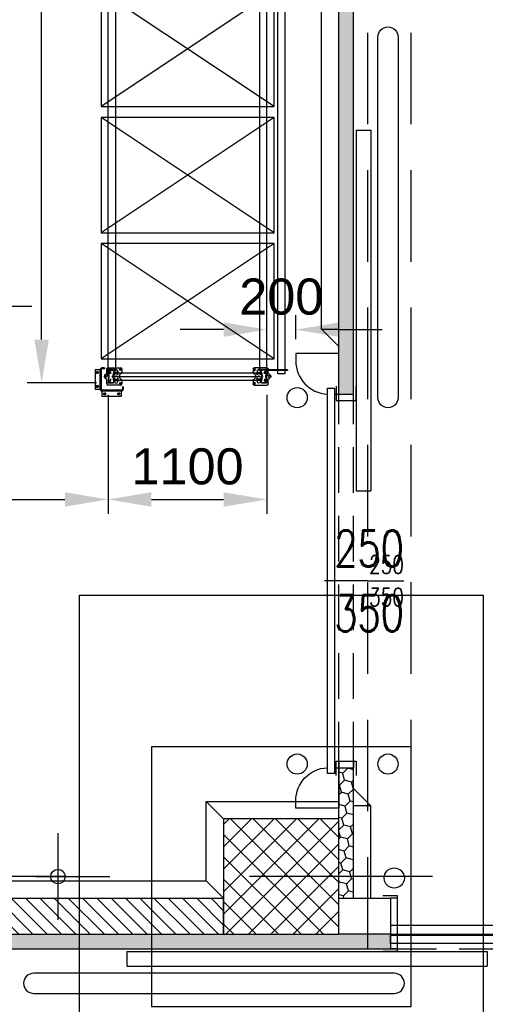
# Model space of a CAD drawing. Extents: x 34560 to 100229, y -303284 to -152113.
# Tile 71 of 74: x 89340 to 92569, y -173372 to -166546. Entities that reach past the tile are written whole.
import ezdxf
from ezdxf.enums import TextEntityAlignment as Align

# ---------------------------------------------------------------- set-up
doc = ezdxf.new("R2010")
doc.units = 0
doc.header["$LTSCALE"] = 100
doc.header["$PDMODE"] = 1
for name, pattern in [('A__G__-_-_RA_-A-$0$STRICHPUNKT', [25.4, 12.7, -6.35, 0, -6.35]), ('A_CGEG-_-____-A-$0$VERDECKT', [9.525, 6.35, -3.175]), ('A_CGEG-_-____-A-$0$VERDECKT2', [4.7625, 3.175, -1.5875]), ('MITTELLINIE', [2, 1.25, -0.25, 0.25, -0.25]), ('VERDECKT2', [0.1875, 0.125, -0.0625])]:
    doc.linetypes.add(name, pattern=pattern)
doc.layers.get('0').update_dxf_attribs({"linetype": 'CONTINUOUS'})
doc.layers.get('Defpoints').update_dxf_attribs({"linetype": 'CONTINUOUS'})
for name, color, linetype in [('A__G__-_-_RA_-A-$0$A1-ACHS-RAS---', 7, 'A__G__-_-_RA_-A-$0$STRICHPUNKT'), ('A_CGEG-_-____-A-$0$A2-ANSI-EF----', 1, 'CONTINUOUS'), ('A_CGEG-_-____-A-$0$A2-TUER-BKL050', 8, 'CONTINUOUS'), ('A_CGEG-_-____-A-$0$A2-TUER-BKL100', 8, 'CONTINUOUS'), ('A_CGEG-_-____-A-$0$A2-TUER-SYM050', 6, 'CONTINUOUS'), ('A_CGEG-_-____-A-$0$A2-TUER-SYM100', 6, 'CONTINUOUS'), ('A_CGEG-_-____-A-$0$A2-TUER-SYM200', 6, 'CONTINUOUS'), ('A_CGEG-_-____-A-$0$A2-TUER-TEX050', 8, 'CONTINUOUS'), ('A_CGEG-_-____-A-$0$A2-TUER-TEX100', 8, 'CONTINUOUS'), ('A_CGEG-_-____-A-$0$A2-TUER-TEX200', 8, 'CONTINUOUS'), ('A_CGEG-_-____-A-$0$A2-VERD-STU---', 1, 'A_CGEG-_-____-A-$0$VERDECKT2'), ('A_CGEG-_-____-A-$0$A2-VERD-UNT---', 1, 'A_CGEG-_-____-A-$0$VERDECKT'), ('A_CGEG-_-____-A-$0$A2-WAND-BFT---', 3, 'CONTINUOUS'), ('A_CGEG-_-____-A-$0$A2-WAND-MWK---', 60, 'CONTINUOUS'), ('A_CGEG-_-____-A-$0$A2-WAND-PAN---', 7, 'CONTINUOUS'), ('A_CGEG-_-____-A-$0$A3-BEMA-SS-100', 8, 'CONTINUOUS'), ('A_CGEG-_-____-A-$0$A3-EINL-RRO---', 5, 'CONTINUOUS'), ('A_CGEG-_-____-A-$0$A3-TEXT-A--100', 210, 'CONTINUOUS'), ('A_CGEG-_-____-A-$0$A5-SCHR-FT----', 81, 'CONTINUOUS'), ('A_CGEG-_-____-A-$0$A5-SCHR-MWK---', 81, 'CONTINUOUS'), ('A_CGEG-_-____-A-$0$A5-SCHR-PAN---', 5, 'CONTINUOUS'), ('BITO_BUILDING', 8, 'CONTINUOUS'), ('BITO_DIMENSION', 7, 'CONTINUOUS'), ('BITO_FUßPLATTE', 2, 'CONTINUOUS'), ('BITO_PACKAGING', 4, 'CONTINUOUS'), ('BITO_RACKING_STA', 1, 'CONTINUOUS'), ('BITO_TRAVERSEN', 3, 'CONTINUOUS'), ('BITO_ZUBEHÖR', 5, 'CONTINUOUS')]:
    doc.layers.add(name, color=color, linetype=linetype)
doc.styles.add('A_CGEG-_-____-A-$0$NORMAL', font='romans.shx', dxfattribs={"width": 0.75})
doc.styles.get("Standard").update_dxf_attribs({"font": 'ARIAL.TTF'})
doc.dimstyles.new('BITO_100', dxfattribs={"dimscale": 100, "dimtxt": 2.5, "dimasz": 3, "dimexe": 1, "dimexo": 1, "dimgap": 1, "dimtad": 1, "dimdsep": 46, "dimtxsty": 'Standard', "dimcen": 0.09, "dimclrd": 256, "dimclre": 256, "dimclrt": 256, "dimazin": 0, "dimtfac": 0.8, "dimtix": 1, "dimtofl": 0, "dimtmove": 0, "dimatfit": 3, "dimfxl": 0, "dimtolj": 1, "dimtzin": 0, "dimlwd": -1, "dimarcsym": 0})
pattern_1 = [(45, (136000, -77350), (22.34603, 83.396486), [49.8475, -99.695]), (165, (136000, -77350), (-83.39649, -22.346013), [49.8475, -99.695]), (105, (136000, -77350), (-61.05046, 61.050473), [-99.695, 49.8475])]

# ---------------------------------------------------------------- blocks, each defined once
blk = doc.blocks.new('A_CGEG-_-____-A-$0$BFT_STUETZE_80')
at = {"layer": 'A_CGEG-_-____-A-$0$A5-SCHR-FT----'}
h = blk.add_hatch(dxfattribs=at)
h.set_pattern_fill('ANSI37', color=256, scale=3.464567, style=0)
h.set_pattern_definition([(45, (42883.72, -18623.774), (-7.7781746, 7.7781746), []), (135, (42883.72, -18623.774), (-7.7781746, -7.7781746), [])])
h.paths.add_polyline_path([(-40, -40), (40, -40), (40, 40), (-40, 40)])
at = {"layer": 'A_CGEG-_-____-A-$0$A2-WAND-BFT---'}
blk.add_lwpolyline([(-40, -40), (40, -40), (40, 40), (-40, 40)], close=True, dxfattribs=at)
blk = doc.blocks.new('A_CGEG-_-____-A-$0$TCTBZ9T002K1RU1RUFS5')
at = {"layer": 'A_CGEG-_-____-A-$0$A2-TUER-SYM050'}
for p, q in [((4.5, 37), (-5.5, 37)), ((4.5, -2), (4.5, 37)), ((254.5, -2), (254.5, 37)), ((254.5, 37), (264.5, 37)), ((-5.5, -2), (4.5, -2)), ((264.5, -2), (254.5, -2))]:
    blk.add_line(p, q, dxfattribs=at)
at = {"layer": 'A_CGEG-_-____-A-$0$A2-TUER-SYM100'}
for p, q in [((4.5, 35), (0, 35)), ((4.5, 0), (4.5, 37)), ((4.5, 0), (4.5, 35)), ((254.5, 0), (254.5, 37)), ((254.5, 0), (254.5, 35)), ((254.5, 35), (259, 35)), ((4.5, 0), (0, 0)), ((254.5, 0), (259, 0))]:
    blk.add_line(p, q, dxfattribs=at)
at = {"layer": 'A_CGEG-_-____-A-$0$A2-TUER-SYM200'}
for p, q in [((4.5, 0), (4.5, 37)), ((4.5, 0), (4.5, 35)), ((254.5, 0), (254.5, 37)), ((254.5, 0), (254.5, 35))]:
    blk.add_line(p, q, dxfattribs=at)
at = {"layer": 'A_CGEG-_-____-A-$0$A2-WAND-MWK---'}
for p, q in [((0, 0), (0, 35)), ((259, 0), (259, 35))]:
    blk.add_line(p, q, dxfattribs=at)
blk = doc.blocks.new('A_CGEG-_-____-A-$0$TCTBZ9T2C001RU1RU005')
at = {"layer": 'A_CGEG-_-____-A-$0$A2-TUER-SYM050'}
for p, q in [((-187.5, 10), (62.5, 10)), ((-187.5, 0), (-187.5, 10)), ((62.5, 0), (62.5, 10)), ((-187.5, 0), (62.5, 0))]:
    blk.add_line(p, q, dxfattribs=at)
at = {"layer": 'A_CGEG-_-____-A-$0$A2-TUER-SYM100'}
for p, q in [((-187.5, 10), (62.5, 10)), ((-187.5, 0), (-187.5, 10)), ((62.5, 0), (62.5, 10)), ((-187.5, 0), (62.5, 0))]:
    blk.add_line(p, q, dxfattribs=at)
at = {"layer": 'A_CGEG-_-____-A-$0$A2-TUER-SYM200'}
for p, q in [((-187.5, 10), (62.5, 10)), ((-187.5, 0), (-187.5, 10)), ((62.5, 0), (62.5, 10)), ((-187.5, 0), (62.5, 0))]:
    blk.add_line(p, q, dxfattribs=at)
blk = doc.blocks.new('A_CGEG-_-____-A-$0$TCTBZ9T2C2K1RU1RUFS5')
at = {"xscale": -1}
blk.add_blockref('A_CGEG-_-____-A-$0$TCTBZ9T2C001RU1RU005', (254.5, 37), dxfattribs=at)
blk.add_blockref('A_CGEG-_-____-A-$0$TCTBZ9T002K1RU1RUFS5', (0, 0))
blk = doc.blocks.new('A_CGEG-_-____-A-$0$FC2')
at = {"layer": 'A_CGEG-_-____-A-$0$A2-VERD-UNT---'}
for points in [[(-140, 195), (140, 195), (140, -195), (-140, -195)], [(-90, -90), (90, -90), (90, 90), (-90, 90)]]:
    blk.add_lwpolyline(points, close=True, dxfattribs=at)
blk = doc.blocks.new('A_CGEG-_-____-A-$0$b_t150')
at = {"layer": 'A_CGEG-_-____-A-$0$A2-TUER-TEX050'}
blk.add_line((0, 0), (0, 25), dxfattribs=at)
at = {"layer": 'A_CGEG-_-____-A-$0$A2-TUER-BKL050', "style": 'A_CGEG-_-____-A-$0$NORMAL', "width": 0.75}
blk.add_attdef('T_BKL', text='', height=12.5, rotation=90, dxfattribs=at).set_placement((0, 30), align=Align.MIDDLE_LEFT)
at = {"layer": 'A_CGEG-_-____-A-$0$A2-TUER-TEX050', "style": 'A_CGEG-_-____-A-$0$NORMAL', "width": 0.75}
for tag, p in [('WEITE', (-5, 25)), ('HOEHE', (17.5, 25))]:
    blk.add_attdef(tag, text='', height=12.5, rotation=90, dxfattribs=at).set_placement(p, align=Align.RIGHT)
blk = doc.blocks.new('A_CGEG-_-____-A-$0$b_t1100')
at = {"layer": 'A_CGEG-_-____-A-$0$A2-TUER-TEX100'}
blk.add_line((0, 0), (0, 25), dxfattribs=at)
at = {"layer": 'A_CGEG-_-____-A-$0$A2-TUER-BKL100', "style": 'A_CGEG-_-____-A-$0$NORMAL', "width": 0.75}
blk.add_attdef('T_BKL', text='', height=25, rotation=90, dxfattribs=at).set_placement((0, -60), align=Align.MIDDLE_RIGHT)
at = {"layer": 'A_CGEG-_-____-A-$0$A2-TUER-TEX100', "style": 'A_CGEG-_-____-A-$0$NORMAL', "width": 0.75}
for tag, p in [('WEITE', (-10, 25)), ('HOEHE', (35, 25))]:
    blk.add_attdef(tag, text='', height=25, rotation=90, dxfattribs=at).set_placement(p, align=Align.RIGHT)
blk = doc.blocks.new('A_CGEG-_-____-A-$0$TCTBZ9T002K1RU2G43K5')
at = {"layer": 'A_CGEG-_-____-A-$0$A2-TUER-SYM050'}
for p, q in [((4.5, 12), (-5.5, 12)), ((4.5, -2), (4.5, 12)), ((254.5, -2), (254.5, 12)), ((254.5, 12), (264.5, 12)), ((-5.5, -2), (4.5, -2)), ((264.5, -2), (254.5, -2))]:
    blk.add_line(p, q, dxfattribs=at)
at = {"layer": 'A_CGEG-_-____-A-$0$A2-TUER-SYM100'}
for p, q in [((4.5, 10), (0, 10)), ((4.5, 0), (4.5, 12)), ((4.5, 0), (4.5, 10)), ((254.5, 0), (254.5, 12)), ((254.5, 0), (254.5, 10)), ((254.5, 10), (259, 10)), ((4.5, 0), (0, 0)), ((254.5, 0), (259, 0))]:
    blk.add_line(p, q, dxfattribs=at)
at = {"layer": 'A_CGEG-_-____-A-$0$A2-TUER-SYM200'}
for p, q in [((4.5, 0), (4.5, 12)), ((4.5, 0), (4.5, 10)), ((254.5, 0), (254.5, 12)), ((254.5, 0), (254.5, 10))]:
    blk.add_line(p, q, dxfattribs=at)
at = {"layer": 'A_CGEG-_-____-A-$0$A2-WAND-PAN---'}
for p, q in [((0, 0), (0, 10)), ((259, 0), (259, 10))]:
    blk.add_line(p, q, dxfattribs=at)
blk = doc.blocks.new('A_CGEG-_-____-A-$0$TCTBZ9T2C001RU2G4005')
at = {"layer": 'A_CGEG-_-____-A-$0$A2-TUER-SYM050'}
for p, q in [((-187.5, 10), (62.5, 10)), ((-187.5, 0), (-187.5, 10)), ((62.5, 0), (62.5, 10)), ((-187.5, 0), (62.5, 0))]:
    blk.add_line(p, q, dxfattribs=at)
at = {"layer": 'A_CGEG-_-____-A-$0$A2-TUER-SYM100'}
for p, q in [((-187.5, 10), (62.5, 10)), ((-187.5, 0), (-187.5, 10)), ((62.5, 0), (62.5, 10)), ((-187.5, 0), (62.5, 0))]:
    blk.add_line(p, q, dxfattribs=at)
at = {"layer": 'A_CGEG-_-____-A-$0$A2-TUER-SYM200'}
for p, q in [((-187.5, 10), (62.5, 10)), ((-187.5, 0), (-187.5, 10)), ((62.5, 0), (62.5, 10)), ((-187.5, 0), (62.5, 0))]:
    blk.add_line(p, q, dxfattribs=at)
blk = doc.blocks.new('A_CGEG-_-____-A-$0$TCTBZ9T2C2K1RU2G43K5')
for name, p in [('A_CGEG-_-____-A-$0$TCTBZ9T2C001RU2G4005', (4.5, 12)), ('A_CGEG-_-____-A-$0$TCTBZ9T002K1RU2G43K5', (0, 0))]:
    blk.add_blockref(name, p)
blk = doc.blocks.new('A_CGEG-_-____-A-$0$ARCH-BEMTICK')
blk.add_line((0.3, 0), (-0.3, 0))
blk.add_circle((0, 0), 0.05)
blk = doc.blocks.new('A_CGEG-_-____-A-$0$SLT_250')
at = {"layer": 'A_CGEG-_-____-A-$0$A2-TUER-SYM100', "color": 50}
for points in [[(-5, 129.5), (-8, 129.5), (-8, 157.5), (22, 157.5), (22, 152.5, -0.401532), (0, 129.52, -0.401532)], [(-5, -129.5), (-8, -129.5), (-8, -157.5), (22, -157.5), (22, -152.5, 0.401532), (0, -129.52, 0.401532)]]:
    blk.add_lwpolyline(points, format="xyb", dxfattribs=at)
at = {"layer": 'A_CGEG-_-____-A-$0$A2-TUER-SYM100'}
blk.add_lwpolyline([(0, 133.5), (0, -133.5), (-5, -133.5), (-5, 133.5)], close=True, dxfattribs=at)
blk = doc.blocks.new('EG-C-202ff GR kurz oReg')
at = {"layer": 'A_CGEG-_-____-A-$0$A5-SCHR-MWK---'}
h = blk.add_hatch(dxfattribs=at)
h.set_pattern_fill('ANSI31', color=256, scale=22.047244, angle=90, style=0)
h.set_pattern_definition([(135, (136000, -77000), (-49.497475, -49.497475), [])])
h.paths.add_polyline_path([(51600, 1950), (46800, 1950), (46800, 1700), (51600, 1700)])
at = {"layer": 'A_CGEG-_-____-A-$0$A5-SCHR-PAN---'}
h = blk.add_hatch(dxfattribs=at)
h.set_pattern_fill('HONEY', color=256, scale=15.7, angle=45, style=0)
h.set_pattern_definition(pattern_1)
h.paths.add_polyline_path([(52500, 17500), (52400, 17500), (52400, 5445), (52500, 5445)])
h = blk.add_hatch(dxfattribs=at)
h.set_pattern_fill('HONEY', color=256, scale=15.7, angle=45, style=0)
h.set_pattern_definition(pattern_1)
h.paths.add_polyline_path([(52500, 2100), (52400, 2100), (52400, 1950), (52500, 1950)])
h.paths.add_polyline_path([(52500, 2855), (52400, 2855), (52400, 2575), (52400, 2100), (52500, 2100)])
h = blk.add_hatch(dxfattribs=at)
h.set_pattern_fill('HONEY', color=256, scale=15.7, angle=45, style=0)
h.set_pattern_definition(pattern_1)
h.paths.add_polyline_path([(52758.3, 1700), (52400, 1700), (51600, 1700), (46800, 1700), (46400, 1700), (46400, 1600), (52758.3, 1600)])
at = {"layer": 'A__G__-_-_RA_-A-$0$A1-ACHS-RAS---'}
blk.add_line((58129.4, 2100), (-3760.5, 2100), dxfattribs=at)
at = {"layer": 'A_CGEG-_-____-A-$0$A2-ANSI-EF----'}
for p, q in [((52280, 5895), (52280, 16980)), ((52280, 5895), (52400, 5895)), ((52280, 5895), (52400, 5775)), ((52620, 2590), (52500, 2710)), ((51480, 2070), (51480, 2620)), ((51480, 2620), (52400, 2620)), ((51480, 2620), (51600, 2500)), ((52620, 2590), (52500, 2590)), ((52620, 1950), (52620, 2590)), ((46920, 2070), (51480, 2070)), ((51480, 2070), (51600, 1950))]:
    blk.add_line(p, q, dxfattribs=at)
for points in [[(52670, 5420), (52670, 7920, -1), (52810, 7920), (52810, 5420, -1)], [(52783.3, 1430), (50283.3, 1430, 1), (50283.3, 1290), (52783.3, 1290, 1)]]:
    blk.add_lwpolyline(points, format="xyb", close=True, dxfattribs=at)
for centre in [(52110, 5420), (52110, 2880), (52740, 2880), (52783.3, 2090)]:
    blk.add_circle(centre, 70, dxfattribs=at)
at = {"layer": 'A_CGEG-_-____-A-$0$A2-TUER-TEX050'}
blk.add_line((52600, 4150), (52300, 4150), dxfattribs=at)
at = {"layer": 'A_CGEG-_-____-A-$0$A2-TUER-TEX100'}
blk.add_line((52600, 4150), (52300, 4150), dxfattribs=at)
at = {"layer": 'A_CGEG-_-____-A-$0$A2-TUER-TEX200'}
blk.add_line((52600, 4150), (52300, 4150), dxfattribs=at)
at = {"layer": 'A_CGEG-_-____-A-$0$A2-VERD-STU---'}
for p, q in [((52400, 2855), (52400, 5445)), ((52500, 2855), (52500, 5445)), ((52758.3, 1600), (55348.3, 1600))]:
    blk.add_line(p, q, dxfattribs=at)
at = {"layer": 'A_CGEG-_-____-A-$0$A2-VERD-UNT---'}
for p, q in [((52600, 1600), (52600, 18000)), ((52900, 1600), (52900, 18000))]:
    blk.add_line(p, q, dxfattribs=at)
at = {"layer": 'A_CGEG-_-____-A-$0$A2-WAND-MWK---'}
for p, q in [((46800, 1950), (51600, 1950)), ((51600, 1700), (51600, 1950)), ((52400, 1700), (52400, 1950)), ((52400, 1950), (52758.3, 1950)), ((46800, 1700), (51600, 1700)), ((52758.3, 1700), (52400, 1700))]:
    blk.add_line(p, q, dxfattribs=at)
at = {"layer": 'A_CGEG-_-____-A-$0$A2-WAND-PAN---'}
for p, q in [((52400, 5445), (52400, 17650)), ((52500, 5445), (52500, 17650)), ((52400, 1950), (52400, 2855)), ((52500, 1950), (52500, 2855)), ((52400, 1950), (52500, 1950)), ((27968, 1600), (52758.3, 1600))]:
    blk.add_line(p, q, dxfattribs=at)
at = {"layer": 'A_CGEG-_-____-A-$0$A3-BEMA-SS-100'}
blk.add_line((50297.4, 2100), (50811.6, 2100), dxfattribs=at)
at = {"layer": 'A_CGEG-_-____-A-$0$A3-EINL-RRO---'}
for points in [[(52758.3, 1700), (55348.3, 1700), (55348.3, 1760), (52758.3, 1760), (52758.3, 1700)], [(52758.3, 1695), (55348.3, 1695), (55348.3, 1635), (52758.3, 1635), (52758.3, 1695)]]:
    blk.add_lwpolyline(points, dxfattribs=at)
at = {"layer": 'A_CGEG-_-____-A-$0$A3-TEXT-A--100'}
blk.add_line((50269.4, 6050.7), (47824, 6050.7), dxfattribs=at)
at = {"xscale": 10, "yscale": 10, "zscale": 10}
for name, p, rotation in [('A_CGEG-_-____-A-$0$TCTBZ9T2C2K1RU2G43K5', (52400, 5445), 270), ('A_CGEG-_-____-A-$0$TCTBZ9T2C2K1RU1RUFS5', (55348.3, 1950), 180)]:
    blk.add_blockref(name, p, dxfattribs=dict(at, rotation=rotation))
at = {"layer": 'A_CGEG-_-____-A-$0$A2-TUER-SYM100', "xscale": 10, "yscale": 10, "zscale": 10, "rotation": 180}
blk.add_blockref('A_CGEG-_-____-A-$0$SLT_250', (52320, 4150), dxfattribs=at)
at = {"layer": 'A_CGEG-_-____-A-$0$A2-TUER-TEX050', "xscale": 10, "yscale": 10, "zscale": 10, "rotation": 270}
blk.add_blockref('A_CGEG-_-____-A-$0$b_t150', (52600, 4150), dxfattribs=at).add_auto_attribs({'WEITE': '250', 'HOEHE': '350'})
at = {"layer": 'A_CGEG-_-____-A-$0$A2-TUER-TEX100', "xscale": 10, "yscale": 10, "zscale": 10, "rotation": 270}
blk.add_blockref('A_CGEG-_-____-A-$0$b_t1100', (52600, 4150), dxfattribs=at).add_auto_attribs({'WEITE': '250', 'HOEHE': '350'})
at = {"layer": 'A_CGEG-_-____-A-$0$A2-VERD-UNT---', "xscale": 10, "yscale": 10, "zscale": 10}
blk.add_blockref('A_CGEG-_-____-A-$0$FC2', (52000, 2100), dxfattribs=at)
at = {"layer": 'A_CGEG-_-____-A-$0$A2-WAND-BFT---', "xscale": 10, "yscale": 10, "zscale": 10}
blk.add_blockref('A_CGEG-_-____-A-$0$BFT_STUETZE_80', (52000, 2100), dxfattribs=at)
at = {"layer": 'A_CGEG-_-____-A-$0$A3-BEMA-SS-100', "xscale": 1000, "yscale": 1000, "zscale": 10, "rotation": 90}
blk.add_blockref('A_CGEG-_-____-A-$0$ARCH-BEMTICK', (50451.6, 2100), dxfattribs=at)
blk = doc.blocks.new('*D301')
at = {"layer": 'BITO_DIMENSION', "lineweight": -2}
for p, q in [((86909.3, -169146), (86909.3, -169972.1)), ((89954.3, -169146), (89954.3, -169972.1))]:
    blk.add_line(p, q, dxfattribs=at)
at = {"layer": 'BITO_DIMENSION'}
blk.add_line((87209.3, -169872.1), (89654.3, -169872.1), dxfattribs=at)
for points in [[(87209.3, -169822.1), (87209.3, -169922.1), (86909.3, -169872.1)], [(89654.3, -169822.1), (89654.3, -169922.1), (89954.3, -169872.1)]]:
    blk.add_solid(points, dxfattribs=at)
at = {"layer": 'Defpoints', "color": 0}
for p in [(86909.3, -169046), (89954.3, -169046), (89954.3, -169872.1)]:
    blk.add_point(p, dxfattribs=at)
at = {"layer": 'BITO_DIMENSION', "insert": (88431.8, -169644.3), "char_height": 250, "attachment_point": 5}
blk.add_mtext('\\A1;3045', dxfattribs=at)
blk = doc.blocks.new('*D302')
at = {"layer": 'BITO_DIMENSION', "lineweight": -2}
for p, q in [((89954.3, -169146), (89954.3, -169972.1)), ((91054.3, -169146), (91054.3, -169972.1))]:
    blk.add_line(p, q, dxfattribs=at)
at = {"layer": 'BITO_DIMENSION'}
blk.add_line((90254.3, -169872.1), (90754.3, -169872.1), dxfattribs=at)
for points in [[(90254.3, -169822.1), (90254.3, -169922.1), (89954.3, -169872.1)], [(90754.3, -169822.1), (90754.3, -169922.1), (91054.3, -169872.1)]]:
    blk.add_solid(points, dxfattribs=at)
at = {"layer": 'Defpoints', "color": 0}
for p in [(89954.3, -169046), (91054.3, -169046), (91054.3, -169872.1)]:
    blk.add_point(p, dxfattribs=at)
at = {"layer": 'BITO_DIMENSION', "insert": (90504.3, -169644.4), "char_height": 250, "attachment_point": 5}
blk.add_mtext('\\A1;1100', dxfattribs=at)
blk = doc.blocks.new('*D303')
at = {"layer": 'BITO_DIMENSION', "lineweight": -2}
for p, q in [((91054.3, -168946), (91054.3, -168595)), ((91254.3, -168761.3), (91254.3, -168595))]:
    blk.add_line(p, q, dxfattribs=at)
at = {"layer": 'BITO_DIMENSION'}
for p, q in [((90754.3, -168695), (90454.3, -168695)), ((91554.3, -168695), (91854.3, -168695))]:
    blk.add_line(p, q, dxfattribs=at)
for points in [[(90754.3, -168645), (90754.3, -168745), (91054.3, -168695)], [(91554.3, -168645), (91554.3, -168745), (91254.3, -168695)]]:
    blk.add_solid(points, dxfattribs=at)
at = {"layer": 'Defpoints', "color": 0}
for p in [(91254.3, -168695), (91254.3, -168861.3), (91054.3, -169046)]:
    blk.add_point(p, dxfattribs=at)
at = {"layer": 'BITO_DIMENSION', "insert": (91154.3, -168467.3), "char_height": 250, "attachment_point": 5}
blk.add_mtext('\\A1;200', dxfattribs=at)
blk = doc.blocks.new('*D385')
at = {"layer": 'BITO_DIMENSION', "lineweight": -2}
for p, q in [((89873.8, -157806.3), (89392.7, -157806.3)), ((89873.8, -169064.3), (89392.7, -169064.3))]:
    blk.add_line(p, q, dxfattribs=at)
at = {"layer": 'BITO_DIMENSION'}
blk.add_line((89492.7, -168764.3), (89492.7, -158106.3), dxfattribs=at)
for points in [[(89442.7, -158106.3), (89542.7, -158106.3), (89492.7, -157806.3)], [(89442.7, -168764.3), (89542.7, -168764.3), (89492.7, -169064.3)]]:
    blk.add_solid(points, dxfattribs=at)
at = {"layer": 'Defpoints', "color": 0}
for p in [(89492.7, -157806.3), (89973.8, -157806.3), (89973.8, -169064.3)]:
    blk.add_point(p, dxfattribs=at)
at = {"layer": 'BITO_DIMENSION', "insert": (89265.1, -163435.3), "char_height": 250, "attachment_point": 5, "rotation": 90}
blk.add_mtext('\\A1;4x2702+5x90=11258', dxfattribs=at)
blk = doc.blocks.new('Anfahrschutz AS40.2')
at = {"color": 0}
blk.add_point((0, 0), dxfattribs=at)
at = {"layer": 'BITO_ZUBEHÖR', "color": 0}
for p, q in [((-90.8, 91.9), (-90.8, -44.1)), ((-55.8, 91.9), (-90.8, 91.9)), ((-55.8, -44.1), (-55.8, 92)), ((-50, 92.3), (-50, -44.5)), ((-25.8, 98.2), (-44.1, 98.2)), ((-25.8, 104), (-43.8, 104)), ((-25.8, 104), (-25.8, 98.2)), ((-90.8, -44.1), (-55.8, -44.1)), ((-44.5, -56), (-44.5, -91)), ((93.1, -56), (-44.5, -56)), ((92.7, -50), (-43.9, -50)), ((93.1, -91), (93.1, -56)), ((104.2, -26), (98.4, -26)), ((98.4, -26), (98.4, -44)), ((104.2, -26), (104.2, -44.5)), ((-44.5, -91), (93.1, -91))]:
    blk.add_line(p, q, dxfattribs=at)
at = {"layer": 'BITO_ZUBEHÖR', "color": 5, "linetype": 'MITTELLINIE'}
for p, q in [((-66.3, 71.9), (-85.3, 71.9)), ((-75.8, 81.4), (-75.8, 62.4)), ((-66.3, -24.1), (-85.3, -24.1)), ((-75.8, -14.6), (-75.8, -33.6)), ((-24.5, -66.5), (-24.5, -85.5)), ((73.1, -66.5), (73.1, -85.5)), ((-15, -76), (-34, -76)), ((82.6, -76), (63.6, -76))]:
    blk.add_line(p, q, dxfattribs=at)
at = {"layer": 'BITO_ZUBEHÖR', "color": 4, "linetype": 'VERDECKT2', "ltscale": 1.5}
for p, q in [((-55.8, 91.9), (-50, 91.9)), ((-43.8, 104), (-43.8, 98.2)), ((-44.5, -56), (-44.5, -50)), ((93, -56), (93, -50)), ((104.2, -44.5), (98.4, -44.5))]:
    blk.add_line(p, q, dxfattribs=at)
at = {"layer": 'BITO_ZUBEHÖR', "color": 4, "linetype": 'VERDECKT2', "ltscale": 1.2}
blk.add_line((-55.8, -44.5), (-50, -44.5), dxfattribs=at)
at = {"layer": 'BITO_ZUBEHÖR', "color": 0}
for centre in [(-75.8, 71.9), (-75.8, -24.1), (-24.5, -76), (73.1, -76)]:
    blk.add_circle(centre, 7.5, dxfattribs=at)
for centre, radius, start, end in [((-43.8, 92), 12, 89.99959, 179.99993), ((-44, 92.2), 6, 91.27673, 178.7223), ((-43.8, -44), 12, 180.34612, 266.24319), ((-44, -44), 5.98, 184.55925, 271.25714), ((92.4, -44), 5.98, 272.67303, 0.23719), ((92.9, -44.7), 11.3, 270.54141, 0.97293)]:
    blk.add_arc(centre, radius, start, end, dxfattribs=at)
blk = doc.blocks.new('Fußplatte L mL DS')
at = {"color": 0, "linetype": 'ByBlock'}
for p, q in [((-60, -2), (-60, 87)), ((-52, 95), (-26.2, 95)), ((26.2, 95), (52, 95)), ((60, 87), (60, -2)), ((-46.5, 54.8), (-46.5, 55.2)), ((-36, 66.1), (-25.3, 66.5)), ((-25.3, 43.5), (-36, 43.9)), ((-35, 9), (-35, 12)), ((-33.1, 12), (-33.1, 9)), ((-31, 16), (-17.4, 16)), ((-17.4, 5), (-31, 5)), ((-26.8, 16), (-30.3, 16)), ((-30.3, 5), (-26.8, 5)), ((-29.6, 12), (-29.6, 9)), ((-20.2, 16), (-26.8, 16)), ((-26.8, 5), (-20.2, 5)), ((-25.3, 66.5), (-25.3, 66.5)), ((-25.3, 66.5), (-19.8, 66.5)), ((-25.3, 43.6), (-25.3, 66.4)), ((-20.3, 43.6), (-25.3, 43.6)), ((-19.8, 43.5), (-25.3, 43.5)), ((-25.3, 43.5), (-25.3, 43.5)), ((-20.3, 43.6), (-20.3, 66.4)), ((-20.3, 43.6), (-18.6, 43.5)), ((-17.4, 16), (-20.2, 16)), ((-17.4, 5), (-20.2, 5)), ((-17.4, 16), (-17.4, 16)), ((-17.4, 16), (-17.4, 16)), ((-17.4, 5), (-17.4, 5)), ((-17.4, 5), (-17.4, 5)), ((-2, 50.5), (-2, 59.5)), ((2.5, 50), (-1.5, 50)), ((-1, 59.5), (-1, 51)), ((-1, 51), (2.5, 51)), ((17.4, 16), (17.4, 16)), ((17.4, 16), (17.4, 16)), ((17.4, 16), (31, 16)), ((17.4, 16), (20.2, 16)), ((31, 5), (17.4, 5)), ((17.4, 5), (17.4, 5)), ((17.4, 5), (17.4, 5)), ((17.4, 5), (20.2, 5)), ((18.6, 66.5), (20.3, 66.4)), ((18.6, 43.5), (20.3, 43.6)), ((19.8, 66.5), (25.3, 66.5)), ((25.3, 43.5), (19.8, 43.5)), ((20.2, 16), (26.8, 16)), ((26.8, 5), (20.2, 5)), ((20.3, 66.4), (25.3, 66.4)), ((20.3, 43.6), (20.3, 66.4)), ((25.3, 43.6), (20.3, 43.6)), ((25.3, 66.5), (25.3, 66.5)), ((25.3, 66.5), (36, 66.1)), ((25.3, 43.6), (25.3, 66.4)), ((36, 43.9), (25.3, 43.5)), ((25.3, 43.5), (25.3, 43.5)), ((30.3, 16), (26.8, 16)), ((26.8, 5), (30.3, 5)), ((29.6, 12), (29.6, 9)), ((33.1, 12), (33.1, 9)), ((35, 12), (35, 9)), ((46.6, 55.2), (46.6, 54.8)), ((-26.2, -10), (-52, -10)), ((52, -10), (26.2, -10))]:
    blk.add_line(p, q, dxfattribs=at)
at = {"color": 0, "linetype": 'ByBlock', "ltscale": 9.523383}
for p, q in [((-25.3, 60.5), (-20.3, 60.5)), ((-25.3, 49.5), (-20.3, 49.5)), ((25.3, 60.5), (20.3, 60.5)), ((25.3, 49.5), (20.3, 49.5))]:
    blk.add_line(p, q, dxfattribs=at)
at = {"color": 0, "linetype": 'ByBlock'}
blk.add_lwpolyline([(-16.3, 63), (-16.4, 63), (-16.6, 63), (-16.8, 63.1), (-16.9, 63.1), (-17.1, 63.2), (-17.2, 63.3), (-17.4, 63.4), (-17.5, 63.5), (-17.6, 63.6), (-17.8, 63.7), (-17.9, 63.9), (-18, 64), (-18.1, 64.2), (-18.2, 64.4), (-18.3, 64.5), (-18.3, 64.7), (-18.4, 64.9), (-18.5, 65.1), (-18.5, 65.4), (-18.6, 65.6), (-18.6, 65.8), (-18.6, 66), (-18.6, 66.2), (-18.6, 66.5), (-20.3, 66.4), (-25.3, 66.4)], dxfattribs=at)
at = {"color": 0, "linetype": 'ByBlock', "flags": 128}
for points in [[(-18.6, 43.5), (-18.6, 43.8), (-18.6, 44), (-18.6, 44.2), (-18.6, 44.4), (-18.5, 44.6), (-18.5, 44.9), (-18.4, 45.1), (-18.3, 45.3), (-18.3, 45.5), (-18.2, 45.6), (-18.1, 45.8), (-18, 46), (-17.9, 46.1), (-17.8, 46.3), (-17.6, 46.4), (-17.5, 46.5), (-17.4, 46.6), (-17.2, 46.7), (-17.1, 46.8), (-16.9, 46.9), (-16.8, 46.9), (-16.6, 47), (-16.4, 47), (-16.3, 47)], [(-2, 59.5), (-2, 59.5), (-2, 59.6), (-2, 59.6), (-2, 59.7), (-2, 59.7), (-2, 59.7), (-2, 59.7), (-1.9, 59.8), (-1.9, 59.8), (-1.9, 59.8), (-1.9, 59.9), (-1.9, 59.9), (-1.8, 59.9), (-1.8, 59.9), (-1.8, 59.9), (-1.8, 59.9), (-1.7, 60), (-1.7, 60), (-1.7, 60), (-1.6, 60), (-1.6, 60), (-1.6, 60), (-1.5, 60), (-1.5, 60)], [(-1.5, 50), (-1.5, 50), (-1.6, 50), (-1.6, 50), (-1.6, 50), (-1.7, 50), (-1.7, 50), (-1.7, 50), (-1.8, 50.1), (-1.8, 50.1), (-1.8, 50.1), (-1.8, 50.1), (-1.9, 50.1), (-1.9, 50.1), (-1.9, 50.2), (-1.9, 50.2), (-1.9, 50.2), (-2, 50.3), (-2, 50.3), (-2, 50.3), (-2, 50.3), (-2, 50.4), (-2, 50.4), (-2, 50.5), (-2, 50.5)], [(-1.5, 60), (-1.5, 60), (-1.4, 60), (-1.4, 60), (-1.3, 60), (-1.3, 60), (-1.3, 60), (-1.2, 60), (-1.2, 59.9), (-1.2, 59.9), (-1.2, 59.9), (-1.1, 59.9), (-1.1, 59.9), (-1.1, 59.9), (-1.1, 59.8), (-1.1, 59.8), (-1, 59.8), (-1, 59.7), (-1, 59.7), (-1, 59.7), (-1, 59.7), (-1, 59.6), (-1, 59.6), (-1, 59.5), (-1, 59.5)], [(2.5, 51), (2.5, 51), (2.6, 51), (2.6, 51), (2.7, 51), (2.7, 51), (2.7, 51), (2.8, 51), (2.8, 50.9), (2.8, 50.9), (2.8, 50.9), (2.9, 50.9), (2.9, 50.9), (2.9, 50.9), (2.9, 50.8), (2.9, 50.8), (2.9, 50.8), (3, 50.8), (3, 50.7), (3, 50.7), (3, 50.7), (3, 50.6), (3, 50.6), (3, 50.5), (3, 50.5)], [(3, 50.5), (3, 50.5), (3, 50.4), (3, 50.4), (3, 50.3), (3, 50.3), (3, 50.3), (3, 50.3), (2.9, 50.2), (2.9, 50.2), (2.9, 50.2), (2.9, 50.1), (2.9, 50.1), (2.9, 50.1), (2.8, 50.1), (2.8, 50.1), (2.8, 50.1), (2.8, 50), (2.7, 50), (2.7, 50), (2.7, 50), (2.6, 50), (2.6, 50), (2.5, 50), (2.5, 50)], [(18.6, 66.5), (18.6, 66.2), (18.6, 66), (18.6, 65.8), (18.6, 65.6), (18.5, 65.4), (18.5, 65.1), (18.4, 64.9), (18.3, 64.7), (18.3, 64.5), (18.2, 64.4), (18.1, 64.2), (18, 64), (17.9, 63.9), (17.8, 63.7), (17.6, 63.6), (17.5, 63.5), (17.4, 63.4), (17.2, 63.3), (17.1, 63.2), (16.9, 63.1), (16.8, 63.1), (16.6, 63), (16.4, 63), (16.3, 63)], [(16.3, 47), (16.4, 47), (16.6, 47), (16.8, 46.9), (16.9, 46.9), (17.1, 46.8), (17.2, 46.7), (17.4, 46.6), (17.5, 46.5), (17.6, 46.4), (17.8, 46.3), (17.9, 46.1), (18, 46), (18.1, 45.8), (18.2, 45.6), (18.3, 45.5), (18.3, 45.3), (18.4, 45.1), (18.5, 44.9), (18.5, 44.6), (18.6, 44.4), (18.6, 44.2), (18.6, 44), (18.6, 43.8), (18.6, 43.5)]]:
    blk.add_lwpolyline(points, dxfattribs=at)
at = {"color": 0, "linetype": 'ByBlock'}
for centre, radius in [((-47.5, 84.2), 5.75), ((47.5, 84.2), 5.75), ((0, 34), 6.5), ((0, -15), 5.75)]:
    blk.add_circle(centre, radius, dxfattribs=at)
for centre, radius, start, end in [((-52, 87), 8, 90, 180), ((-26.2, 89), 6, 20.92483, 90), ((0, 99), 22, 200.92483, 339.07517), ((-16.2, 66.5), 3.5, 269.8363, 180), ((16.2, 66.5), 3.5, 0, 270.1637), ((26.2, 89), 6, 90, 159.07517), ((52, 87), 8, 0, 90), ((-35.6, 55.2), 10.9, 92, 180), ((-35.6, 54.8), 10.9, 180, 268), ((-31, 12), 4, 90, 180), ((-31, 9), 4, 180, 270), ((-16.3, 43.5), 3.5, 180.1637, 90), ((16.3, 43.5), 3.5, 90, 359.8363), ((31, 12), 4, 0, 90), ((31, 9), 4, 270, 0), ((35.7, 55.2), 10.9, 0, 88), ((35.7, 54.8), 10.9, 272, 0), ((-52, -2), 8, 180, 270), ((-26.2, -24), 14, 20.92483, 90), ((0, -14), 14, 200.92483, 339.07517), ((26.2, -24), 14, 90, 159.07517), ((52, -2), 8, 270, 0)]:
    blk.add_arc(centre, radius, start, end, dxfattribs=at)
for centre, major_axis, start_param, end_param in [((-30.3, 12), (0, 4), 0, 1.570796), ((-30.3, 9), (0, -4), 4.712389, 6.283185), ((-26.8, 12), (0, 4), 0, 1.570796), ((-26.8, 9), (0, -4), 4.712389, 6.283185), ((26.8, 12), (0, 4), 4.712389, 6.283185), ((26.8, 9), (0, -4), 0, 1.570796), ((30.3, 12), (0, 4), 4.712389, 6.283185), ((30.3, 9), (0, -4), 0, 1.570796)]:
    blk.add_ellipse(centre, major_axis=major_axis, ratio=0.707107, start_param=start_param, end_param=end_param, dxfattribs=at)
blk = doc.blocks.new('Stütze P2 ds')
at = {"color": 0}
for p, q in [((-25.5, 81.2), (-27.2, 81.2)), ((-27.2, 81.2), (-27.2, 60.9)), ((-27.2, 75.1), (-25.5, 75.1)), ((-25.5, 60.9), (-25.5, 81.2)), ((25.5, 81.2), (25.5, 60.9)), ((27.2, 81.2), (25.5, 81.2)), ((25.5, 75.1), (27.2, 75.1)), ((27.2, 60.9), (27.2, 81.2)), ((-47.5, 15), (-42.5, 15)), ((-45, 49.7), (-45, 19.2)), ((-45, 12.5), (-45, 17.5)), ((-43.2, 19.2), (-43.2, 49.7)), ((-28.9, 58.6), (-42.2, 53.7)), ((-41.6, 52.1), (-28.3, 56.9)), ((-12.8, 16.8), (-40.8, 16.8)), ((-40.8, 15), (-12.8, 15)), ((-25.5, 64.8), (-27.2, 64.8)), ((-9.7, 19.6), (-10.6, 18)), ((-9.1, 17.1), (-8.1, 18.8)), ((6, 21.8), (-6, 21.8)), ((-6, 20), (6, 20)), ((8.1, 18.8), (9.1, 17.1)), ((10.6, 18), (9.7, 19.6)), ((40.8, 16.8), (12.8, 16.8)), ((12.8, 15), (40.8, 15)), ((27.2, 64.8), (25.5, 64.8)), ((28.3, 56.9), (41.6, 52.1)), ((42.2, 53.7), (28.9, 58.6)), ((47.5, 15), (42.5, 15)), ((43.2, 49.7), (43.2, 19.2)), ((45, 19.2), (45, 49.7)), ((45, 12.5), (45, 17.5))]:
    blk.add_line(p, q, dxfattribs=at)
for centre, radius, start, end in [((-40.8, 49.7), 4.25, 110, 180), ((-40.8, 19.2), 4.25, 180, 270), ((-40.8, 49.7), 2.5, 110, 180), ((-40.8, 19.2), 2.5, 180, 270), ((-29.8, 60.9), 2.5, 290, 0), ((-29.8, 60.9), 4.25, 290, 0), ((-12.8, 19.2), 2.5, 270, 330), ((-12.8, 19.2), 4.25, 270, 330), ((-6, 17.5), 4.25, 90, 150), ((-6, 17.5), 2.5, 90, 150), ((6, 17.5), 4.25, 30, 90), ((6, 17.5), 2.5, 30, 90), ((12.8, 19.2), 4.25, 210, 270), ((12.8, 19.2), 2.5, 210, 270), ((29.8, 60.9), 4.25, 180, 250), ((29.8, 60.9), 2.5, 180, 250), ((40.8, 19.2), 4.25, 270, 0), ((40.8, 19.2), 2.5, 270, 0), ((40.8, 49.7), 2.5, 0, 70), ((40.8, 49.7), 4.25, 0, 70)]:
    blk.add_arc(centre, radius, start, end, dxfattribs=at)
blk = doc.blocks.new('*U431')
at = {"layer": 'BITO_ZUBEHÖR', "color": 0}
for p, q in [((-25.5, -1065), (-25.5, -35)), ((-25.5, -35), (-0.5, -35)), ((-0.5, -1065), (-0.5, -35)), ((0.5, -1065), (0.5, -35)), ((0.5, -35), (25.5, -35)), ((25.5, -1065), (25.5, -35)), ((-25.5, -1065), (-0.5, -1065)), ((0.5, -1065), (25.5, -1065))]:
    blk.add_line(p, q, dxfattribs=at)
at = {"color": 0, "xscale": -1, "rotation": 180}
blk.add_blockref('Stütze P2 ds', (0, 15), dxfattribs=at)
at = {"color": 0}
blk.add_blockref('Stütze P2 ds', (0, -1115), dxfattribs=at)
at = {"layer": 'BITO_FUßPLATTE', "xscale": -1, "rotation": 180}
blk.add_blockref('Fußplatte L mL DS', (0, 0), dxfattribs=at)
at = {"layer": 'BITO_FUßPLATTE'}
blk.add_blockref('Fußplatte L mL DS', (0, -1100), dxfattribs=at)
blk = doc.blocks.new('*U395')
at = {"layer": 'BITO_TRAVERSEN', "linetype": 'ByBlock'}
for p, q in [((-4, 0), (-40, 0)), ((-27.8, 7.5), (-26.8, 8.9)), ((-27.8, 0), (-27.8, 7.5)), ((-21.1, 9.9), (-22.4, 9.9)), ((-16.7, 8.9), (-15.7, 7.5)), ((-15.7, 0), (-15.7, 7.5)), ((0, 60), (0, 4)), ((0, 60), (4, 60)), ((4, 4), (4, 60)), ((2698, 4), (2698, 60)), ((2702, 60), (2698, 60)), ((2702, 60), (2702, 4)), ((2706, 0), (2742, 0)), ((2718.7, 8.9), (2717.7, 7.5)), ((2717.7, 0), (2717.7, 7.5)), ((2723.1, 9.9), (2724.4, 9.9)), ((2729.8, 7.5), (2728.8, 8.9)), ((2729.8, 0), (2729.8, 7.5)), ((-40, -4), (-40, 0)), ((-40, -4), (-4, -4)), ((2742, -4), (2706, -4)), ((2742, -4), (2742, 0))]:
    blk.add_line(p, q, dxfattribs=at)
at = {"layer": 'BITO_TRAVERSEN', "linetype": 'ByBlock', "ltscale": 9.825358}
for p, q in [((-21.8, 0), (-21.8, 8.8)), ((2723.8, 0), (2723.8, 8.8))]:
    blk.add_line(p, q, dxfattribs=at)
at = {"layer": 'BITO_TRAVERSEN', "ltscale": 7.618686}
for p, q in [((0, 43), (4, 43)), ((0, 33), (4, 33)), ((0, 29), (4, 29)), ((0, 23), (4, 23)), ((0, 13), (4, 13)), ((2702, 43), (2698, 43)), ((2702, 33), (2698, 33)), ((2702, 29), (2698, 29)), ((2702, 23), (2698, 23)), ((2702, 13), (2698, 13))]:
    blk.add_line(p, q, dxfattribs=at)
at = {"layer": 'BITO_TRAVERSEN'}
blk.add_lwpolyline([(4, 50), (2698, 50), (2698, 0), (4, 0)], close=True, dxfattribs=at)
at = {"layer": 'BITO_TRAVERSEN', "linetype": 'ByBlock'}
for centre, radius, start, end in [((-4, 4), 8, 270, 0), ((-4, 4), 4, 270, 0), ((2706, 4), 8, 180, 270), ((2706, 4), 4, 180, 270)]:
    blk.add_arc(centre, radius, start, end, dxfattribs=at)
for centre, major_axis, start_param, end_param in [((-22.4, 8.7), (-4.5, 0), 4.712389, 6.099926), ((-21.1, 8.7), (4.5, 0), 0.18326, 1.570796)]:
    blk.add_ellipse(centre, major_axis=major_axis, ratio=0.258819, start_param=start_param, end_param=end_param, dxfattribs=at)
at = {"layer": 'BITO_TRAVERSEN', "linetype": 'ByBlock', "extrusion": (0, 0, -1)}
for centre, major_axis, start_param, end_param in [((2723.1, 8.7), (4.5, 0), 3.324852, 4.712389), ((2724.4, 8.7), (-4.5, 0), 1.570796, 2.958333)]:
    blk.add_ellipse(centre, major_axis=major_axis, ratio=0.258819, start_param=start_param, end_param=end_param, dxfattribs=at)
blk = doc.blocks.new('*U396')
at = {"layer": 'BITO_TRAVERSEN', "linetype": 'ByBlock'}
for p, q in [((-40, 4), (-40, 0)), ((-40, 4), (-4, 4)), ((-4, 0), (-40, 0)), ((-27.8, 0), (-27.8, -7.5)), ((-15.7, 0), (-15.7, -7.5)), ((2742, 4), (2706, 4)), ((2706, 0), (2742, 0)), ((2717.7, 0), (2717.7, -7.5)), ((2729.8, 0), (2729.8, -7.5)), ((2742, 4), (2742, 0)), ((-27.8, -7.5), (-26.8, -8.9)), ((-21.1, -9.9), (-22.4, -9.9)), ((-16.7, -8.9), (-15.7, -7.5)), ((0, -60), (0, -4)), ((0, -60), (4, -60)), ((4, -4), (4, -60)), ((2698, -4), (2698, -60)), ((2702, -60), (2698, -60)), ((2702, -60), (2702, -4)), ((2718.7, -8.9), (2717.7, -7.5)), ((2723.1, -9.9), (2724.4, -9.9)), ((2729.8, -7.5), (2728.8, -8.9))]:
    blk.add_line(p, q, dxfattribs=at)
at = {"layer": 'BITO_TRAVERSEN', "linetype": 'ByBlock', "ltscale": 9.825358}
for p, q in [((-21.8, 0), (-21.8, -8.8)), ((2723.8, 0), (2723.8, -8.8))]:
    blk.add_line(p, q, dxfattribs=at)
at = {"layer": 'BITO_TRAVERSEN', "ltscale": 7.618686}
for p, q in [((0, -13), (4, -13)), ((0, -23), (4, -23)), ((0, -29), (4, -29)), ((0, -33), (4, -33)), ((0, -43), (4, -43)), ((2702, -13), (2698, -13)), ((2702, -23), (2698, -23)), ((2702, -29), (2698, -29)), ((2702, -33), (2698, -33)), ((2702, -43), (2698, -43))]:
    blk.add_line(p, q, dxfattribs=at)
at = {"layer": 'BITO_TRAVERSEN'}
blk.add_lwpolyline([(4, -50), (2698, -50), (2698, 0), (4, 0)], close=True, dxfattribs=at)
at = {"layer": 'BITO_TRAVERSEN', "linetype": 'ByBlock'}
for centre, radius, start, end in [((-4, -4), 8, 0, 90), ((-4, -4), 4, 0, 90), ((2706, -4), 8, 90, 180), ((2706, -4), 4, 90, 180)]:
    blk.add_arc(centre, radius, start, end, dxfattribs=at)
at = {"layer": 'BITO_TRAVERSEN', "linetype": 'ByBlock', "extrusion": (0, 0, -1)}
for centre, major_axis, start_param, end_param in [((-22.4, -8.7), (-4.5, 0), 4.712389, 6.099926), ((-21.1, -8.7), (4.5, 0), 0.18326, 1.570796)]:
    blk.add_ellipse(centre, major_axis=major_axis, ratio=0.258819, start_param=start_param, end_param=end_param, dxfattribs=at)
at = {"layer": 'BITO_TRAVERSEN', "linetype": 'ByBlock'}
for centre, major_axis, start_param, end_param in [((2723.1, -8.7), (-4.5, 0), 0.18326, 1.570796), ((2724.4, -8.7), (4.5, 0), 4.712389, 6.099926)]:
    blk.add_ellipse(centre, major_axis=major_axis, ratio=0.258819, start_param=start_param, end_param=end_param, dxfattribs=at)
blk = doc.blocks.new('*U98')
at = {"color": 0}
for p, q in [((1200, 0), (0, 800)), ((1200, 800), (0, 0))]:
    blk.add_line(p, q, dxfattribs=at)
blk.add_lwpolyline([(0, 0), (1200, 0), (1200, 800), (0, 800)], close=True, dxfattribs=at)
blk = doc.blocks.new('*U403')
at = {"layer": 'BITO_ZUBEHÖR'}
for p, q in [((-3, 144), (-3, 7)), ((0, 144), (-3, 144)), ((0, 144), (0, 7)), ((2702, 144), (2702, 7)), ((2702, 144), (2705, 144)), ((2705, 144), (2705, 7)), ((-31, 3), (-7, 3)), ((-31, 3), (-31, 0)), ((-31, 0), (-7, 0)), ((-25.8, 0), (-25.8, -5.3)), ((-14.3, 0), (-14.3, -5.3)), ((2733, 3), (2709, 3)), ((2733, 3), (2733, 0)), ((-25.8, -5.3), (-25.4, -5.8)), ((-19.1, -6.8), (-20.9, -6.8)), ((-14.6, -5.8), (-14.3, -5.3)), ((2733, 0), (2709, 0)), ((2716.2, 0), (2716.2, -5.3)), ((2716.6, -5.8), (2716.2, -5.3)), ((2721.1, -6.8), (2722.9, -6.8)), ((2727.7, -5.3), (2727.4, -5.8)), ((2727.7, 0), (2727.7, -5.3))]:
    blk.add_line(p, q, dxfattribs=at)
at = {"layer": 'BITO_ZUBEHÖR', "linetype": 'VERDECKT2'}
for p, q in [((-3, 137.2), (0, 137.2)), ((2705, 137.2), (2702, 137.2)), ((-3, 130.7), (0, 130.7)), ((-3, 123.5), (0, 123.5)), ((0, 76.5), (-3, 76.5)), ((2705, 130.7), (2702, 130.7)), ((2705, 123.5), (2702, 123.5)), ((2702, 76.5), (2705, 76.5)), ((-25.8, 3), (-25.8, 0)), ((-14.3, 0), (-14.3, 3)), ((2716.2, 0), (2716.2, 3)), ((2727.7, 3), (2727.7, 0))]:
    blk.add_line(p, q, dxfattribs=at)
at = {"layer": 'BITO_ZUBEHÖR', "linetype": 'MITTELLINIE'}
for p, q in [((-5.5, 134), (2.5, 134)), ((2.5, 100), (-5.5, 100)), ((2707.5, 134), (2699.5, 134)), ((2699.5, 100), (2707.5, 100)), ((-20, 1), (-20, -7.8)), ((2722, 1), (2722, -7.8))]:
    blk.add_line(p, q, dxfattribs=at)
at = {"layer": 'BITO_ZUBEHÖR'}
blk.add_lwpolyline([(-26.5, 76.5), (-26.5, 123.5), (2728.5, 123.5), (2728.5, 76.5)], close=True, dxfattribs=at)
for centre, radius, start, end in [((-7, 7), 4, 270, 0), ((-7, 7), 7, 270, 0), ((2709, 7), 7, 180, 270), ((2709, 7), 4, 180, 270)]:
    blk.add_arc(centre, radius, start, end, dxfattribs=at)
at = {"layer": 'BITO_ZUBEHÖR', "extrusion": (0, 0, -1)}
for centre, start_param, end_param in [((-20.9, -5.6), 4.712389, 6.099926), ((-19.1, -5.6), 3.324852, 4.712389)]:
    blk.add_ellipse(centre, major_axis=(-4.5, 0), ratio=0.258819, start_param=start_param, end_param=end_param, dxfattribs=at)
at = {"layer": 'BITO_ZUBEHÖR'}
for centre, major_axis, start_param, end_param in [((2721.1, -5.6), (4.5, 0), 3.324852, 4.712389), ((2722.9, -5.6), (-4.5, 0), 1.570796, 2.958333)]:
    blk.add_ellipse(centre, major_axis=major_axis, ratio=0.258819, start_param=start_param, end_param=end_param, dxfattribs=at)
blk = doc.blocks.new('Pos. 4.6 DS')
at = {"layer": 'BITO_PACKAGING'}
for p in [(-1150, -9342), (-1150, -10217), (-1150, -11092)]:
    blk.add_blockref('*U98', p, dxfattribs=at)
at = {"layer": 'BITO_RACKING_STA', "color": 3, "rotation": 270}
for name, p in [('*U395', (-1100, -8466)), ('*U396', (0, -8466))]:
    blk.add_blockref(name, p, dxfattribs=at)
at = {"layer": 'BITO_RACKING_STA', "color": 5, "rotation": 270}
blk.add_blockref('*U403', (0, -8466), dxfattribs=at)
at = {"layer": 'BITO_RACKING_STA', "color": 2}
blk.add_blockref('Anfahrschutz AS40.2', (-1100, -11258), dxfattribs=at)
at = {"layer": 'BITO_RACKING_STA', "rotation": 270}
blk.add_blockref('*U431', (0, -11213), dxfattribs=at)

msp = doc.modelspace()

# ---------------------------------------------------------------- block references
at = {"layer": 'BITO_BUILDING', "color": 6}
msp.add_blockref('EG-C-202ff GR kurz oReg', (39154.335, -174586.328), dxfattribs=at)
at = {"layer": 'BITO_RACKING_STA'}
msp.add_blockref('Pos. 4.6 DS', (91054.335, -157806.328), dxfattribs=at)

# ---------------------------------------------------------------- dimensions: what is measured, and where the dimension line sits
at = {"layer": 'BITO_DIMENSION'}
dim = msp.add_linear_dim(base=(89492.701, -157806.328), p1=(89973.822, -169064.328), p2=(89973.822, -157806.328), angle=90, text='4x2702+5x90=<>', dimstyle='BITO_100', dxfattribs=at)
dim.commit()
dim.dimension.update_dxf_attribs({"geometry": '*D385', "text_midpoint": (89265.058, -163435.328)})
for base, p1, p2, picture, middle in [((91254.335, -168694.966), (91054.335, -169046.027), (91254.335, -168861.328), '*D303', (91154.335, -168467.322)), ((89954.335, -169872.073), (86909.335, -169046.027), (89954.335, -169046.027), '*D301', (88431.835, -169644.345)), ((91054.335, -169872.073), (89954.335, -169046.027), (91054.335, -169046.027), '*D302', (90504.335, -169644.43))]:
    dim = msp.add_linear_dim(base=base, p1=p1, p2=p2, dimstyle='BITO_100', override={"dimtmove": 1}, dxfattribs=at)
    dim.commit()
    dim.dimension.update_dxf_attribs({"geometry": picture, "text_midpoint": middle})

doc.saveas('drawing.dxf')
